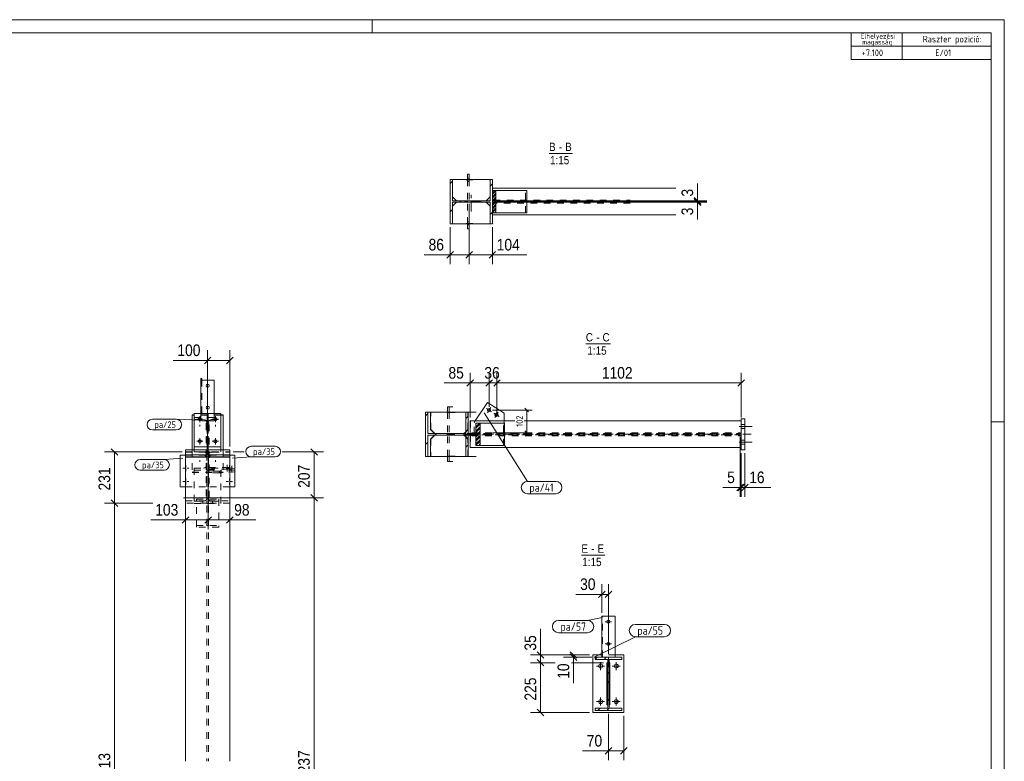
# Model space of a CAD drawing. Header units: millimetres. Extents: x 1 to 593, y 1 to 419.
# Tile 3 of 3: x 297 to 593, y 196 to 419. Entities that reach past the tile are written whole.
import ezdxf

# ---------------------------------------------------------------- set-up
doc = ezdxf.new("R2010")
doc.units = ezdxf.units.MM
for name, pattern in [('XKITLINE00', [0]), ('XKITLINE02', [4, 2, -2]), ('XKITLINE03', [6, 3, -1, 1, -1])]:
    doc.linetypes.add(name, pattern=pattern)
for name, color, linetype, lineweight in [('Bemassung', 1, 'Continuous', 0), ('Schrauben', 7, 'Continuous', 0), ('Teil', 7, 'Continuous', 0), ('Text', 5, 'Continuous', 0), ('Ueberschrift', 7, 'Continuous', 0), ('Zeichnungsrahmen', 3, 'Continuous', 0)]:
    doc.layers.add(name, color=color, linetype=linetype, lineweight=lineweight)
doc.styles.add('ARIAL', font='ARIAL.TTF')
doc.styles.add('ISOCPEUR', font='ISOCPEUR.TTF')

msp = doc.modelspace()

# ---------------------------------------------------------------- linework, layer by layer
at = {"layer": 'Bemassung', "linetype": 'XKITLINE00', "lineweight": 0}
for p, q in [((500.75, 364.49), (500.75, 369.71)), ((500.75, 364.49), (500.75, 369.71)), ((440.42, 364.49), (503.55, 364.49)), ((440.42, 364.28), (503.55, 364.28)), ((440.42, 364.28), (503.55, 364.28)), ((499.76, 365.48), (501.74, 363.5)), ((499.76, 365.27), (501.74, 363.29)), ((499.76, 365.07), (501.74, 363.09)), ((499.94, 365.1), (501.74, 363.29)), ((500.75, 364.28), (500.75, 364.49)), ((500.75, 364.08), (500.75, 364.28)), ((432.15, 363.5), (432.15, 345.48)), ((432.15, 363.5), (432.15, 345.48)), ((440.42, 364.08), (503.55, 364.08)), ((500.75, 364.08), (500.75, 358.86)), ((500.75, 364.08), (500.75, 358.86)), ((426.42, 356.62), (426.42, 345.48)), ((439.09, 356.62), (439.09, 345.48)), ((426.42, 348.28), (418.6, 348.28)), ((426.42, 348.28), (418.6, 348.28)), ((427.41, 349.27), (425.43, 347.29)), ((426.42, 348.28), (432.15, 348.28)), ((433.14, 349.27), (431.16, 347.29)), ((433.14, 349.27), (431.16, 347.29)), ((432.15, 348.28), (439.09, 348.28)), ((440.08, 349.27), (438.1, 347.29)), ((439.09, 348.28), (449.5, 348.28)), ((439.09, 348.28), (449.5, 348.28)), ((354.49, 317.52), (352.51, 315.54)), ((353.5, 289.98), (353.5, 319.58)), ((361.16, 317.52), (359.18, 315.54)), ((360.17, 290.58), (360.17, 319.58)), ((353.5, 316.53), (343.09, 316.53)), ((353.5, 316.53), (343.09, 316.53)), ((353.5, 316.53), (360.17, 316.53)), ((432.41, 299.3), (432.41, 312.78)), ((438.1, 302.58), (438.1, 312.78)), ((440.48, 300.38), (440.48, 312.78)), ((513.92, 299.3), (513.92, 312.78)), ((432.41, 309.73), (424.59, 309.73)), ((432.41, 309.73), (424.59, 309.73)), ((433.4, 310.72), (431.42, 308.74)), ((432.41, 309.73), (438.1, 309.73)), ((439.09, 310.72), (437.11, 308.74)), ((438.7, 310.33), (437.11, 308.74)), ((438.1, 302.58), (438.1, 310.33)), ((438.1, 309.73), (440.48, 309.73)), ((441.47, 310.72), (439.49, 308.74)), ((441.08, 310.33), (439.49, 308.74)), ((440.48, 300.38), (440.48, 310.33)), ((440.48, 309.73), (513.92, 309.73)), ((514.91, 310.72), (512.93, 308.74)), ((448.87, 302.15), (450, 301.02)), ((439.1, 301.58), (451.03, 301.58)), ((449.43, 294.77), (449.43, 301.58)), ((439.1, 294.77), (451.03, 294.77)), ((448.87, 295.33), (450, 294.2)), ((513.58, 293.5), (513.58, 275.5)), ((345.84, 288.98), (322.45, 288.98)), ((324.51, 289.97), (326.49, 287.99)), ((325.5, 273.59), (325.5, 288.98)), ((353.67, 287.16), (353.67, 265.73)), ((353.67, 287.16), (353.67, 265.73)), ((361.17, 288.98), (364.49, 288.98)), ((375.91, 288.98), (388.3, 288.98)), ((384.51, 289.97), (386.49, 287.99)), ((385.5, 275.18), (385.5, 288.98)), ((513.92, 288.63), (513.92, 275.5)), ((513.92, 288.63), (513.92, 275.5)), ((514.98, 288.63), (514.98, 275.5)), ((346.84, 286.48), (346.84, 265.73)), ((360.17, 286.48), (360.17, 265.73)), ((513.58, 278.3), (508.36, 278.3)), ((513.58, 278.3), (508.36, 278.3)), ((514.57, 279.29), (512.59, 277.31)), ((514.91, 279.29), (512.93, 277.31)), ((514.91, 279.29), (512.93, 277.31)), ((513.58, 278.3), (513.92, 278.3)), ((513.92, 278.3), (514.98, 278.3)), ((515.97, 279.29), (513.99, 277.31)), ((514.98, 278.3), (522.8, 278.3)), ((514.98, 278.3), (522.8, 278.3)), ((384.51, 276.17), (386.49, 274.19)), ((384.51, 276.17), (386.49, 274.19)), ((337.04, 273.59), (322.45, 273.59)), ((337.04, 273.59), (322.45, 273.59)), ((324.51, 274.58), (326.49, 272.6)), ((324.51, 274.58), (326.49, 272.6)), ((325.5, 115.21), (325.5, 273.59)), ((346.29, 275.18), (388.3, 275.18)), ((346.29, 275.18), (388.3, 275.18)), ((385.5, 115.21), (385.5, 275.18)), ((347.83, 269.52), (345.85, 267.54)), ((354.66, 269.52), (352.68, 267.54)), ((354.66, 269.52), (352.68, 267.54)), ((361.16, 269.52), (359.18, 267.54)), ((346.84, 268.53), (336.42, 268.53)), ((346.84, 268.53), (336.42, 268.53)), ((346.84, 268.53), (353.67, 268.53)), ((353.67, 268.53), (360.17, 268.53)), ((360.17, 268.53), (367.99, 268.53)), ((360.17, 268.53), (367.99, 268.53)), ((471.98, 240.6), (471.98, 249.21)), ((473.98, 228.26), (473.98, 249.21)), ((471.98, 246.16), (464.17, 246.16)), ((471.98, 246.16), (464.17, 246.16)), ((472.97, 247.15), (470.99, 245.17)), ((471.98, 246.16), (473.98, 246.16)), ((474.97, 247.15), (472.99, 245.17)), ((453.57, 227.93), (453.57, 235.75)), ((453.57, 227.93), (453.57, 235.75)), ((468.32, 227.93), (450.52, 227.93)), ((452.58, 228.92), (454.56, 226.94)), ((453.57, 225.6), (453.57, 227.93)), ((468.32, 227.93), (460.44, 227.93)), ((462.5, 228.92), (464.48, 226.94)), ((462.5, 228.25), (464.48, 226.27)), ((463.49, 227.26), (463.49, 227.93)), ((457.99, 225.6), (450.52, 225.6)), ((457.99, 225.6), (450.52, 225.6)), ((452.58, 226.59), (454.56, 224.61)), ((452.58, 226.59), (454.56, 224.61)), ((453.57, 210.6), (453.57, 225.6)), ((468.98, 227.26), (460.44, 227.26)), ((472.51, 225.6), (462.89, 225.6)), ((472.51, 225.6), (462.89, 225.6)), ((463.49, 227.26), (463.49, 219.45)), ((463.49, 227.26), (463.49, 219.45)), ((468.32, 210.6), (450.52, 210.6)), ((452.58, 211.59), (454.56, 209.61)), ((473.98, 210.26), (473.98, 196.27)), ((478.65, 209.6), (478.65, 196.27)), ((473.98, 199.07), (466.17, 199.07)), ((473.98, 199.07), (466.17, 199.07)), ((474.97, 200.06), (472.99, 198.08)), ((473.98, 199.07), (478.65, 199.07)), ((479.64, 200.06), (477.66, 198.08))]:
    msp.add_line(p, q, dxfattribs=at)
at = {"layer": 'Bemassung'}
for p in [(500.75, 364.49), (500.75, 364.28), (500.75, 364.28), (500.75, 364.08), (426.42, 348.28), (432.15, 348.28), (432.15, 348.28), (439.09, 348.28), (353.5, 316.53), (360.17, 316.53), (432.41, 309.73), (438.1, 309.73), (438.1, 309.73), (440.48, 309.73), (440.48, 309.73), (513.92, 309.73), (449.43, 301.58), (449.43, 294.77), (325.5, 288.98), (385.5, 288.98), (513.58, 278.3), (513.92, 278.3), (513.92, 278.3), (514.98, 278.3), (325.5, 273.59), (325.5, 273.59), (385.5, 275.18), (385.5, 275.18), (346.84, 268.53), (353.67, 268.53), (353.67, 268.53), (360.17, 268.53), (471.98, 246.16), (473.98, 246.16), (453.57, 227.93), (463.49, 227.93), (453.57, 225.6), (453.57, 225.6), (463.49, 227.26), (453.57, 210.6), (473.98, 199.07), (478.65, 199.07)]:
    msp.add_point(p, dxfattribs=at)
at = {"layer": 'Schrauben', "linetype": 'XKITLINE02', "lineweight": 0}
for p, q in [((433.22, 370.83), (429.36, 370.83)), ((432.16, 371.3), (431.62, 371.3)), ((432.16, 370.37), (431.62, 370.37)), ((432.16, 358.2), (431.62, 358.2)), ((433.22, 357.73), (429.36, 357.73)), ((432.16, 357.27), (431.62, 357.27)), ((427.39, 300.85), (423.55, 300.85)), ((427.88, 300.85), (424.04, 300.85)), ((351.17, 296.62), (351.17, 297.1)), ((355.84, 296.62), (355.84, 297.1)), ((427.39, 287.75), (423.55, 287.75)), ((427.88, 287.75), (424.04, 287.75)), ((351.17, 286.03), (351.17, 286.52)), ((355.84, 286.03), (355.84, 286.52)), ((359.35, 285.08), (359.35, 281.25)), ((360.79, 284.81), (360.79, 280.97))]:
    msp.add_line(p, q, dxfattribs=at)
at = {"layer": 'Schrauben', "linetype": 'XKITLINE00', "lineweight": 0}
for p, q in [((353.5, 309.02), (353.5, 308.77)), ((353.5, 302.4), (353.5, 302.16)), ((438.88, 301.08), (437.32, 302.09)), ((438.61, 302.37), (437.59, 300.8)), ((351.17, 297.92), (351.17, 299.79)), ((355.84, 297.92), (355.84, 299.79)), ((441.13, 299.63), (439.56, 300.64)), ((440.85, 300.92), (439.84, 299.35)), ((350.24, 298.86), (352.1, 298.86)), ((354.9, 298.86), (356.77, 298.86)), ((513.25, 296.63), (517.25, 296.63)), ((513.25, 296.63), (517.25, 296.63)), ((513.92, 297.23), (514.98, 297.23)), ((513.92, 297.23), (514.98, 297.23)), ((513.92, 296.03), (514.98, 296.03)), ((513.92, 296.03), (514.98, 296.03)), ((351.17, 291.26), (351.17, 293.12)), ((355.84, 291.26), (355.84, 293.12)), ((350.24, 292.19), (352.1, 292.19)), ((354.9, 292.19), (356.77, 292.19)), ((513.25, 291.96), (517.25, 291.96)), ((513.25, 291.96), (517.25, 291.96)), ((513.92, 292.56), (514.98, 292.56)), ((513.92, 292.56), (514.98, 292.56)), ((513.92, 291.36), (514.98, 291.36)), ((513.92, 291.36), (514.98, 291.36)), ((346.95, 285.05), (346.95, 284.43)), ((360.05, 285.05), (360.05, 284.43)), ((346.02, 284.11), (346.64, 284.11)), ((346.95, 283.18), (346.95, 283.8)), ((347.89, 284.11), (347.26, 284.11)), ((359.12, 284.11), (359.74, 284.11)), ((360.05, 283.18), (360.05, 283.8)), ((360.99, 284.11), (360.36, 284.11)), ((346.02, 280.11), (346.64, 280.11)), ((346.95, 281.05), (346.95, 280.43)), ((346.95, 279.18), (346.95, 279.8)), ((347.89, 280.11), (347.26, 280.11)), ((359.12, 280.11), (359.74, 280.11)), ((360.05, 281.05), (360.05, 280.43)), ((360.05, 279.18), (360.05, 279.8)), ((360.99, 280.11), (360.36, 280.11)), ((474.92, 237.93), (473.05, 237.93)), ((473.98, 238.86), (473.98, 237)), ((474.92, 231.26), (473.05, 231.26)), ((473.98, 232.2), (473.98, 230.33)), ((471.65, 223.4), (471.65, 225.8)), ((476.32, 223.4), (476.32, 225.8)), ((472.85, 224.6), (470.45, 224.6)), ((477.52, 224.6), (475.12, 224.6)), ((472.85, 213.93), (470.45, 213.93)), ((471.65, 212.73), (471.65, 215.13)), ((477.52, 213.93), (475.12, 213.93)), ((476.32, 212.73), (476.32, 215.13))]:
    msp.add_line(p, q, dxfattribs=at)
for centre, radius in [((353.5, 308.92), 0.467), ((353.5, 302.3), 0.467), ((438.1, 301.58), 0.467), ((351.17, 298.86), 0.467), ((355.84, 298.86), 0.467), ((440.34, 300.14), 0.467), ((351.17, 292.19), 0.467), ((355.84, 292.19), 0.467), ((473.98, 237.93), 0.467), ((473.98, 231.26), 0.467), ((471.65, 224.6), 0.6), ((476.32, 224.6), 0.6), ((471.65, 213.93), 0.6), ((476.32, 213.93), 0.6)]:
    msp.add_circle(centre, radius, dxfattribs=at)
at = {"layer": 'Teil', "linetype": 'XKITLINE00', "lineweight": 0}
for p, q in [((426.42, 357.62), (426.42, 370.95)), ((426.42, 370.95), (427.09, 370.95)), ((427.09, 370.41), (426.42, 369.75)), ((427.09, 370.95), (427.09, 364.5)), ((438.42, 370.95), (427.09, 370.95)), ((431.62, 372.5), (431.62, 370.95)), ((431.62, 372.5), (432.16, 372.5)), ((432.16, 372.5), (432.16, 370.95)), ((438.42, 364.5), (438.42, 370.95)), ((438.42, 370.95), (439.09, 370.95)), ((439.09, 370.95), (439.09, 367.62)), ((439.09, 369.62), (438.42, 368.95)), ((439.09, 368.28), (494.23, 368.28)), ((439.12, 367.62), (439.09, 367.58)), ((439.86, 367.62), (439.09, 366.85)), ((439.09, 367.62), (449.43, 367.62)), ((439.09, 367.62), (439.09, 360.95)), ((440.18, 367.57), (439.09, 366.48)), ((440.18, 360.95), (440.18, 367.62)), ((449.43, 367.62), (449.43, 360.95)), ((427.09, 365.7), (428.29, 364.5)), ((427.09, 364.5), (438.42, 364.5)), ((429.71, 364.5), (429.27, 364.07)), ((433.97, 364.5), (433.54, 364.07)), ((437.22, 364.5), (438.42, 365.7)), ((440.18, 366.83), (439.09, 365.74)), ((440.18, 366.47), (439.09, 365.37)), ((440.18, 365.73), (439.09, 364.64)), ((440.18, 365.36), (439.09, 364.27)), ((440.18, 364.63), (439.09, 363.54)), ((439.09, 364.08), (439.09, 364.48)), ((440.18, 364.26), (439.09, 363.17)), ((427.09, 361.88), (426.42, 361.22)), ((438.42, 364.07), (427.09, 364.07)), ((427.09, 364.07), (427.09, 357.62)), ((427.09, 362.87), (428.29, 364.07)), ((438.42, 362.87), (437.22, 364.07)), ((438.42, 357.62), (438.42, 364.07)), ((440.18, 363.52), (439.09, 362.43)), ((440.18, 363.16), (439.09, 362.06)), ((439.63, 361.5), (439.09, 360.96)), ((439.26, 361.5), (439.09, 361.33)), ((440.18, 362.42), (439.26, 361.5)), ((440.18, 362.05), (439.63, 361.5)), ((440.18, 361.32), (439.81, 360.95)), ((439.09, 361.09), (438.42, 360.42)), ((449.43, 360.95), (439.09, 360.95)), ((439.09, 357.62), (439.09, 360.95)), ((494.23, 360.28), (439.09, 360.28)), ((427.09, 357.62), (426.42, 357.62)), ((427.09, 357.62), (438.42, 357.62)), ((431.62, 356.07), (431.62, 357.62)), ((431.62, 356.07), (432.16, 356.07)), ((432.16, 356.07), (432.16, 357.62)), ((439.09, 357.62), (438.42, 357.62)), ((351.5, 311.06), (351.5, 310.58)), ((351.5, 311.06), (351.77, 311.06)), ((351.77, 311.06), (351.77, 310.66)), ((351.5, 310.58), (351.5, 300.52)), ((351.5, 310.58), (355.5, 310.58)), ((351.8, 310.64), (351.77, 310.66)), ((351.89, 310.62), (351.8, 310.64)), ((352.02, 310.61), (351.89, 310.62)), ((352.17, 310.61), (352.02, 310.61)), ((352.17, 310.61), (355.5, 310.61)), ((355.5, 310.61), (355.5, 300.52)), ((425.6, 302.51), (425.6, 300.96)), ((427.23, 302.51), (425.6, 302.51)), ((426.13, 302.51), (426.13, 300.96)), ((433.96, 298.3), (437.6, 303.89)), ((437.6, 303.89), (442.65, 300.64)), ((348.84, 289.58), (348.84, 300.14)), ((348.84, 300.14), (349.5, 300.14)), ((348.84, 300.01), (349.5, 300.01)), ((349.5, 300.52), (357.5, 300.52)), ((349.5, 290.52), (349.5, 300.52)), ((357.5, 300.52), (357.5, 290.52)), ((358.17, 300.14), (357.5, 300.14)), ((358.17, 300.01), (357.5, 300.01)), ((358.17, 300.14), (358.17, 289.58)), ((419.03, 287.63), (419.03, 300.96)), ((419.03, 300.96), (420.51, 300.96)), ((419.7, 300.52), (419.03, 299.85)), ((419.7, 300.96), (419.7, 294.51)), ((431.12, 300.96), (420.51, 300.96)), ((420.51, 300.96), (420.51, 295.71)), ((431.12, 294.51), (431.12, 300.96)), ((431.12, 300.96), (434.21, 300.96)), ((431.79, 299.72), (431.12, 299.05)), ((431.79, 287.63), (431.79, 300.96)), ((442.65, 300.64), (442.65, 298.3)), ((514.98, 298.96), (513.92, 298.96)), ((513.92, 298.96), (513.92, 289.63)), ((514.98, 289.63), (514.98, 298.96)), ((432.41, 298.3), (432.41, 294.5)), ((445.88, 298.3), (432.41, 298.3)), ((434.37, 297.63), (434.17, 297.43)), ((435.23, 297.63), (434.17, 296.57)), ((434.17, 297.63), (442.76, 297.63)), ((434.17, 297.63), (434.17, 290.96)), ((435.44, 297.41), (434.17, 296.14)), ((435.44, 296.55), (434.17, 295.28)), ((435.44, 296.12), (434.17, 294.85)), ((435.44, 290.96), (435.44, 297.63)), ((442.76, 297.63), (442.76, 290.96)), ((513.92, 298.3), (448.68, 298.3)), ((431.12, 294.51), (419.7, 294.51)), ((431.12, 294.08), (419.7, 294.08)), ((419.7, 294.08), (419.7, 287.63)), ((420.51, 295.71), (421.7, 294.51)), ((421.7, 294.08), (420.51, 292.88)), ((422.28, 294.51), (421.85, 294.08)), ((426.58, 294.51), (426.15, 294.08)), ((431.12, 295.07), (430.56, 294.51)), ((431.12, 293.52), (430.56, 294.08)), ((431.12, 294.99), (430.64, 294.51)), ((431.12, 293.6), (430.64, 294.08)), ((431.12, 287.63), (431.12, 294.08)), ((431.79, 294.5), (434.17, 294.5)), ((431.79, 294.5), (431.79, 294.1)), ((432.15, 294.1), (431.79, 294.45)), ((431.88, 294.1), (431.79, 294.18)), ((434.17, 294.1), (431.79, 294.1)), ((432.28, 294.1), (431.88, 294.5)), ((432.55, 294.1), (432.15, 294.5)), ((432.68, 294.1), (432.28, 294.5)), ((432.41, 290.3), (432.41, 294.1)), ((432.95, 294.1), (432.55, 294.5)), ((433.09, 294.1), (432.69, 294.5)), ((433.36, 294.1), (432.96, 294.5)), ((433.49, 294.1), (433.09, 294.5)), ((433.76, 294.1), (433.36, 294.5)), ((433.9, 294.1), (433.5, 294.5)), ((434.17, 294.1), (433.77, 294.5)), ((434.17, 294.23), (433.9, 294.5)), ((435.44, 295.26), (434.17, 293.99)), ((435.44, 294.83), (434.17, 293.56)), ((434.17, 294.5), (434.17, 294.1)), ((435.44, 293.97), (434.17, 292.7)), ((435.44, 293.54), (434.17, 292.27)), ((357.5, 290.52), (349.5, 290.52)), ((349.5, 290.52), (349.5, 289.65)), ((353.34, 290.52), (353.34, 288.16)), ((353.67, 290.52), (353.67, 288.16)), ((357.5, 290.52), (357.5, 289.65)), ((419.7, 291.93), (419.03, 291.26)), ((420.51, 292.88), (420.51, 287.63)), ((431.79, 291.12), (431.12, 290.45)), ((513.92, 290.3), (432.41, 290.3)), ((434.8, 291.61), (434.17, 290.98)), ((434.37, 291.61), (434.17, 291.41)), ((442.76, 290.96), (434.17, 290.96)), ((435.44, 292.68), (434.37, 291.61)), ((435.44, 292.25), (434.8, 291.61)), ((435.44, 291.39), (435.01, 290.96)), ((435.01, 290.96), (435.01, 290.96)), ((346.84, 288.05), (345.29, 288.05)), ((345.29, 288.05), (345.29, 278.45)), ((346.84, 289.58), (346.84, 287.48)), ((346.84, 289.58), (353.34, 289.58)), ((346.84, 288.14), (360.17, 288.14)), ((346.84, 287.48), (346.84, 287.42)), ((346.84, 287.48), (360.17, 287.48)), ((346.84, 287.42), (360.17, 287.42)), ((346.84, 287.42), (346.84, 195.94)), ((349.5, 289.65), (353.34, 289.65)), ((349.5, 289.65), (349.5, 289.58)), ((353.34, 288.16), (353.67, 288.16)), ((357.5, 289.65), (353.67, 289.65)), ((360.17, 289.58), (353.67, 289.58)), ((357.5, 289.65), (357.5, 289.58)), ((360.17, 289.58), (360.17, 287.48)), ((361.72, 288.05), (360.17, 288.05)), ((360.17, 287.48), (360.17, 195.94)), ((361.72, 278.45), (361.72, 288.05)), ((419.03, 287.63), (420.51, 287.63)), ((419.7, 287.63), (419.7, 287.63)), ((419.7, 287.63), (419.7, 287.63)), ((420.51, 287.63), (431.12, 287.63)), ((425.6, 286.08), (425.6, 287.63)), ((426.13, 286.08), (426.13, 287.63)), ((434.21, 287.63), (431.12, 287.63)), ((513.92, 289.63), (514.98, 289.63)), ((427.23, 286.08), (425.6, 286.08)), ((361.72, 283.95), (361.76, 283.94)), ((361.76, 283.59), (361.72, 283.58)), ((361.76, 283.06), (361.72, 283.05)), ((345.29, 278.45), (346.84, 278.45)), ((360.17, 278.45), (361.72, 278.45)), ((471.98, 227.26), (471.98, 239.6)), ((475.98, 239.6), (471.98, 239.6)), ((475.98, 227.26), (475.98, 239.6)), ((469.32, 210.6), (469.32, 227.93)), ((469.32, 227.93), (471.98, 227.93)), ((478.65, 227.93), (475.98, 227.93)), ((478.65, 210.6), (478.65, 227.93)), ((469.98, 226.61), (470.64, 227.26)), ((469.98, 226.61), (469.98, 227.26)), ((477.98, 227.26), (469.98, 227.26)), ((469.98, 226.61), (469.98, 226.61)), ((473.78, 226.61), (469.98, 226.61)), ((472.68, 226.61), (473.33, 227.26)), ((472.68, 226.61), (472.68, 226.61)), ((473.51, 225.39), (473.72, 225.6)), ((473.51, 212.93), (473.51, 225.6)), ((473.78, 225.6), (473.51, 225.6)), ((473.51, 225.28), (473.78, 225.54)), ((473.51, 225.05), (473.78, 225.32)), ((473.51, 224.94), (473.78, 225.21)), ((473.51, 224.72), (473.78, 224.98)), ((473.78, 211.92), (473.78, 226.61)), ((473.78, 212.93), (473.78, 225.6)), ((474.19, 211.92), (474.19, 226.61)), ((477.98, 226.61), (474.19, 226.61)), ((474.19, 225.39), (474.4, 225.6)), ((474.19, 212.93), (474.19, 225.6)), ((474.46, 225.6), (474.19, 225.6)), ((474.19, 225.28), (474.46, 225.54)), ((474.19, 225.05), (474.46, 225.32)), ((474.19, 224.94), (474.46, 225.21)), ((474.19, 224.72), (474.46, 224.98)), ((474.46, 212.93), (474.46, 225.6)), ((477.98, 226.61), (477.98, 227.26)), ((473.51, 224.6), (473.78, 224.87)), ((473.51, 224.38), (473.78, 224.65)), ((473.51, 224.27), (473.78, 224.53)), ((473.51, 224.04), (473.78, 224.31)), ((473.51, 223.93), (473.78, 224.2)), ((473.51, 223.7), (473.78, 223.97)), ((473.51, 223.59), (473.78, 223.86)), ((473.51, 223.37), (473.78, 223.63)), ((473.51, 223.26), (473.78, 223.52)), ((473.51, 223.03), (473.78, 223.3)), ((473.51, 222.92), (473.78, 223.19)), ((473.51, 222.69), (473.78, 222.96)), ((473.51, 222.58), (473.78, 222.85)), ((473.51, 222.36), (473.78, 222.62)), ((473.51, 222.25), (473.78, 222.51)), ((473.51, 222.02), (473.78, 222.29)), ((473.51, 221.91), (473.78, 222.18)), ((473.78, 222.32), (474.03, 222.57)), ((474.03, 222.57), (474.19, 222.73)), ((474.19, 224.6), (474.46, 224.87)), ((474.19, 224.38), (474.46, 224.65)), ((474.19, 224.27), (474.46, 224.53)), ((474.19, 224.04), (474.46, 224.31)), ((474.19, 223.93), (474.46, 224.2)), ((474.19, 223.7), (474.46, 223.97)), ((474.19, 223.59), (474.46, 223.86)), ((474.19, 223.37), (474.46, 223.63)), ((474.19, 223.26), (474.46, 223.52)), ((474.19, 223.03), (474.46, 223.3)), ((474.19, 222.92), (474.46, 223.19)), ((474.19, 222.69), (474.46, 222.96)), ((474.19, 222.58), (474.46, 222.85)), ((474.19, 222.36), (474.46, 222.62)), ((474.19, 222.25), (474.46, 222.51)), ((474.19, 222.02), (474.46, 222.29)), ((474.19, 221.91), (474.46, 222.18)), ((473.51, 221.68), (473.78, 221.95)), ((473.51, 221.57), (473.78, 221.84)), ((473.51, 221.35), (473.78, 221.61)), ((473.51, 221.24), (473.78, 221.5)), ((473.51, 221.01), (473.78, 221.28)), ((473.51, 220.9), (473.78, 221.17)), ((473.51, 220.67), (473.78, 220.94)), ((473.51, 220.56), (473.78, 220.83)), ((473.51, 220.34), (473.78, 220.6)), ((473.51, 220.23), (473.78, 220.49)), ((473.51, 220), (473.78, 220.27)), ((473.51, 219.89), (473.78, 220.15)), ((473.51, 219.66), (473.78, 219.93)), ((473.51, 219.55), (473.78, 219.82)), ((473.51, 219.33), (473.78, 219.59)), ((473.51, 219.21), (473.78, 219.48)), ((473.51, 218.99), (473.78, 219.26)), ((473.51, 218.88), (473.78, 219.14)), ((473.78, 219.63), (474.19, 220.04)), ((474.19, 221.68), (474.46, 221.95)), ((474.19, 221.57), (474.46, 221.84)), ((474.19, 221.35), (474.46, 221.61)), ((474.19, 221.24), (474.46, 221.5)), ((474.19, 221.01), (474.46, 221.28)), ((474.19, 220.9), (474.46, 221.17)), ((474.19, 220.67), (474.46, 220.94)), ((474.19, 220.56), (474.46, 220.83)), ((474.19, 220.34), (474.46, 220.6)), ((474.19, 220.23), (474.46, 220.49)), ((474.19, 220), (474.46, 220.27)), ((474.19, 219.89), (474.46, 220.15)), ((474.19, 219.66), (474.46, 219.93)), ((474.19, 219.55), (474.46, 219.82)), ((474.19, 219.33), (474.46, 219.59)), ((474.19, 219.21), (474.46, 219.48)), ((474.19, 218.99), (474.46, 219.26)), ((474.19, 218.88), (474.46, 219.14)), ((473.51, 218.65), (473.78, 218.92)), ((473.51, 218.54), (473.78, 218.81)), ((473.51, 218.32), (473.78, 218.58)), ((473.51, 218.2), (473.78, 218.47)), ((473.51, 217.98), (473.78, 218.25)), ((473.51, 217.87), (473.78, 218.13)), ((473.51, 217.64), (473.78, 217.91)), ((473.51, 217.53), (473.78, 217.8)), ((473.51, 217.31), (473.78, 217.57)), ((473.51, 217.19), (473.78, 217.46)), ((473.51, 216.97), (473.78, 217.24)), ((473.51, 216.86), (473.78, 217.12)), ((473.51, 216.63), (473.78, 216.9)), ((473.51, 216.52), (473.78, 216.79)), ((473.51, 216.3), (473.78, 216.56)), ((473.51, 216.18), (473.78, 216.45)), ((473.51, 215.96), (473.78, 216.23)), ((473.51, 215.85), (473.78, 216.11)), ((474.19, 218.65), (474.46, 218.92)), ((474.19, 218.54), (474.46, 218.81)), ((474.19, 218.32), (474.46, 218.58)), ((474.19, 218.2), (474.46, 218.47)), ((474.19, 217.98), (474.46, 218.25)), ((474.19, 217.87), (474.46, 218.13)), ((474.19, 217.64), (474.46, 217.91)), ((474.19, 217.53), (474.46, 217.8)), ((474.19, 217.31), (474.46, 217.57)), ((474.19, 217.19), (474.46, 217.46)), ((474.19, 216.97), (474.46, 217.24)), ((474.19, 216.86), (474.46, 217.12)), ((474.19, 216.63), (474.46, 216.9)), ((474.19, 216.52), (474.46, 216.79)), ((474.19, 216.3), (474.46, 216.56)), ((474.19, 216.18), (474.46, 216.45)), ((474.19, 215.96), (474.46, 216.23)), ((474.19, 215.85), (474.46, 216.11)), ((473.51, 215.62), (473.78, 215.89)), ((473.51, 215.51), (473.78, 215.78)), ((473.51, 215.29), (473.78, 215.55)), ((473.51, 215.17), (473.78, 215.44)), ((473.51, 214.95), (473.78, 215.22)), ((473.51, 214.84), (473.78, 215.1)), ((473.51, 214.61), (473.78, 214.88)), ((473.51, 214.5), (473.78, 214.77)), ((473.51, 214.28), (473.78, 214.54)), ((473.51, 214.16), (473.78, 214.43)), ((473.51, 213.94), (473.78, 214.21)), ((473.51, 213.83), (473.78, 214.09)), ((473.51, 213.6), (473.78, 213.87)), ((473.51, 213.49), (473.78, 213.76)), ((473.51, 213.27), (473.78, 213.53)), ((473.51, 213.15), (473.78, 213.42)), ((473.51, 212.93), (473.78, 213.2)), ((473.78, 214.24), (474.19, 214.65)), ((474.19, 215.62), (474.46, 215.89)), ((474.19, 215.51), (474.46, 215.78)), ((474.19, 215.29), (474.46, 215.55)), ((474.19, 215.17), (474.46, 215.44)), ((474.19, 214.95), (474.46, 215.22)), ((474.19, 214.84), (474.46, 215.1)), ((474.19, 214.61), (474.46, 214.88)), ((474.19, 214.5), (474.46, 214.77)), ((474.19, 214.28), (474.46, 214.54)), ((474.19, 214.16), (474.46, 214.43)), ((474.19, 213.94), (474.46, 214.21)), ((474.19, 213.83), (474.46, 214.09)), ((474.19, 213.6), (474.46, 213.87)), ((474.19, 213.49), (474.46, 213.76)), ((474.19, 213.27), (474.46, 213.53)), ((474.19, 213.15), (474.46, 213.42)), ((474.19, 212.93), (474.46, 213.2)), ((469.32, 210.6), (478.65, 210.6)), ((469.98, 211.92), (473.78, 211.92)), ((469.98, 211.26), (469.98, 211.92)), ((477.98, 211.26), (469.98, 211.26)), ((470.8, 211.26), (471.46, 211.92)), ((473.5, 211.26), (474.19, 211.96)), ((473.51, 212.93), (473.51, 212.93)), ((473.51, 212.93), (473.78, 212.93)), ((473.62, 212.93), (473.78, 213.08)), ((473.62, 212.93), (473.62, 212.93)), ((474.19, 212.93), (474.46, 212.93)), ((477.98, 211.92), (474.19, 211.92)), ((474.3, 212.93), (474.46, 213.08)), ((474.3, 212.93), (474.3, 212.93)), ((477.98, 211.26), (477.98, 211.92))]:
    msp.add_line(p, q, dxfattribs=at)
at = {"layer": 'Teil', "linetype": 'XKITLINE02', "lineweight": 0}
for p, q in [((427.09, 370.95), (427.09, 365.7)), ((431.62, 370.95), (431.62, 364.5)), ((432.16, 370.95), (432.16, 364.5)), ((438.42, 365.7), (438.42, 370.95)), ((439.09, 360.28), (439.09, 368.28)), ((439.09, 367.62), (439.09, 360.95)), ((449.01, 360.95), (449.01, 367.62)), ((428.29, 364.5), (437.22, 364.5)), ((432.16, 364.5), (431.62, 364.5)), ((488.87, 364.49), (439.09, 364.49)), ((449.01, 364.48), (439.09, 364.48)), ((439.09, 364.48), (439.09, 364.08)), ((439.09, 364.08), (449.01, 364.08)), ((439.42, 364.49), (439.42, 364.76)), ((439.42, 364.76), (480.56, 364.76)), ((480.56, 364.49), (439.42, 364.49)), ((449.01, 364.08), (449.01, 364.48)), ((427.09, 357.62), (427.09, 362.87)), ((428.29, 364.07), (437.22, 364.07)), ((431.62, 357.62), (431.62, 364.07)), ((431.62, 364.07), (432.16, 364.07)), ((432.16, 357.62), (432.16, 364.07)), ((438.42, 357.62), (438.42, 362.87)), ((488.87, 364.08), (439.09, 364.08)), ((439.42, 363.81), (439.42, 364.08)), ((439.42, 364.08), (480.56, 364.08)), ((480.56, 363.81), (439.42, 363.81)), ((351.77, 310.66), (351.77, 298.42)), ((357.5, 300.14), (349.5, 300.14)), ((357.5, 300.01), (349.5, 300.01)), ((349.5, 299.34), (349.5, 290.52)), ((349.5, 299.34), (357.5, 299.34)), ((351.5, 300.52), (351.5, 298.33)), ((353.67, 300.52), (353.34, 300.52)), ((353.34, 300.52), (353.34, 290.52)), ((353.67, 300.52), (353.67, 290.52)), ((355.5, 300.52), (355.5, 298.33)), ((357.5, 299.34), (357.5, 290.52)), ((422.12, 300.96), (419.7, 300.96)), ((420.59, 295.71), (420.59, 300.96)), ((425.6, 300.96), (425.6, 294.51)), ((426.13, 300.96), (426.13, 294.51)), ((431.84, 300.96), (431.12, 300.96)), ((431.75, 295.71), (431.75, 300.96)), ((431.84, 295.71), (431.84, 300.96)), ((349.5, 298.7), (352.3, 298.7)), ((351.5, 298.82), (351.77, 298.82)), ((355.5, 298.33), (351.5, 298.33)), ((351.77, 298.42), (351.8, 298.4)), ((351.8, 298.4), (351.89, 298.38)), ((351.89, 298.38), (352.02, 298.37)), ((352.02, 298.37), (352.17, 298.37)), ((352.17, 298.37), (355.5, 298.37)), ((352.68, 298.62), (352.3, 298.7)), ((353, 298.4), (352.68, 298.62)), ((353.22, 298.08), (353, 298.4)), ((353.03, 297.65), (353.03, 275.25)), ((353.3, 297.65), (353.03, 297.65)), ((353.3, 297.7), (353.22, 298.08)), ((353.3, 297.7), (353.3, 275.2)), ((353.3, 275.25), (353.3, 297.65)), ((353.79, 298.08), (353.71, 297.7)), ((353.71, 297.7), (353.71, 275.2)), ((353.71, 297.65), (353.71, 275.25)), ((353.98, 297.65), (353.71, 297.65)), ((354, 298.4), (353.79, 298.08)), ((353.98, 275.25), (353.98, 297.65)), ((354.33, 298.62), (354, 298.4)), ((354.71, 298.7), (354.33, 298.62)), ((354.71, 298.7), (357.5, 298.7)), ((355.5, 298.37), (355.5, 298.33)), ((432.49, 298.3), (432.49, 294.5)), ((433.96, 298.3), (433.66, 297.84)), ((433.66, 294.5), (433.66, 297.84)), ((442.41, 290.96), (442.41, 297.63)), ((442.65, 298.3), (442.65, 294.5)), ((513.92, 290.3), (513.92, 298.3)), ((420.51, 295.71), (420.59, 295.71)), ((420.59, 295.71), (421.78, 294.51)), ((420.59, 292.88), (421.78, 294.08)), ((421.7, 294.51), (430.64, 294.51)), ((430.64, 294.08), (421.7, 294.08)), ((427.22, 294.51), (425.6, 294.51)), ((425.6, 287.63), (425.6, 294.08)), ((425.6, 294.08), (427.22, 294.08)), ((426.13, 287.63), (426.13, 294.08)), ((426.69, 294.51), (426.69, 294.57)), ((426.69, 294.03), (426.69, 294.08)), ((427.23, 294.63), (427.22, 294.51)), ((427.23, 293.96), (427.22, 294.08)), ((431.75, 295.71), (431.12, 295.07)), ((431.84, 295.71), (431.12, 294.99)), ((433.54, 294.51), (431.12, 294.51)), ((431.12, 294.08), (433.54, 294.08)), ((431.84, 292.88), (431.12, 293.6)), ((431.75, 292.88), (431.12, 293.52)), ((431.75, 295.71), (431.79, 295.71)), ((431.79, 295.71), (431.84, 295.71)), ((432.41, 294.1), (432.41, 294.5)), ((432.41, 294.5), (432.41, 294.1)), ((432.49, 294.5), (513.92, 294.5)), ((513.92, 294.09), (432.49, 294.09)), ((432.49, 294.09), (432.49, 290.3)), ((432.95, 294.5), (432.95, 294.77)), ((432.95, 294.77), (513.58, 294.77)), ((432.95, 294.5), (513.58, 294.5)), ((432.95, 293.82), (432.95, 294.09)), ((432.95, 294.09), (513.58, 294.09)), ((432.95, 293.82), (513.58, 293.82)), ((442.65, 294.5), (433.66, 294.5)), ((442.41, 294.5), (434.17, 294.5)), ((442.41, 294.1), (434.17, 294.1)), ((434.5, 294.5), (434.5, 294.77)), ((434.5, 293.82), (434.5, 294.09)), ((442.41, 294.1), (442.41, 294.5)), ((513.58, 294.5), (513.58, 294.77)), ((513.58, 293.82), (513.58, 294.09)), ((420.51, 292.88), (420.59, 292.88)), ((420.59, 292.88), (420.59, 287.63)), ((431.75, 287.63), (431.75, 292.88)), ((431.75, 292.88), (431.79, 292.88)), ((431.79, 292.88), (431.84, 292.88)), ((431.84, 292.88), (431.84, 287.63)), ((346.84, 288.98), (360.17, 288.98)), ((346.84, 288.98), (346.84, 287.42)), ((346.84, 288.92), (360.17, 288.92)), ((346.84, 288.9), (352.09, 288.9)), ((346.84, 288.05), (352.62, 288.05)), ((346.84, 287.48), (346.84, 287.51)), ((346.84, 287.51), (352.09, 287.51)), ((348.84, 289.58), (348.84, 282.8)), ((349.5, 289.65), (349.5, 288.99)), ((349.5, 288.99), (352.3, 288.99)), ((352.09, 288.9), (352.54, 288.89)), ((352.54, 287.52), (352.09, 287.51)), ((352.3, 288.99), (352.68, 288.92)), ((352.54, 288.89), (352.93, 288.85)), ((352.93, 287.55), (352.54, 287.52)), ((353.29, 287.38), (352.62, 288.05)), ((352.93, 288.85), (353.19, 288.81)), ((353.19, 287.6), (352.93, 287.55)), ((353.03, 288.01), (353.3, 288.01)), ((353.19, 288.81), (353.29, 288.75)), ((353.29, 287.65), (353.19, 287.6)), ((353.22, 288.37), (353.26, 288.14)), ((353.26, 288.14), (353.3, 287.98)), ((353.29, 288.75), (353.29, 195.94)), ((353.29, 278.45), (353.29, 287.38)), ((353.67, 289.65), (353.34, 289.65)), ((353.67, 289.58), (353.34, 289.58)), ((353.34, 288.65), (353.67, 288.65)), ((353.71, 287.98), (353.74, 288.14)), ((353.98, 288.01), (353.71, 288.01)), ((353.72, 288.75), (353.81, 288.81)), ((353.72, 288.75), (353.72, 195.94)), ((354.39, 288.05), (353.72, 287.38)), ((353.81, 287.6), (353.72, 287.65)), ((353.72, 287.38), (353.72, 278.45)), ((353.74, 288.14), (353.79, 288.37)), ((353.81, 288.81), (354.07, 288.85)), ((354.07, 287.55), (353.81, 287.6)), ((354.07, 288.85), (354.46, 288.89)), ((354.46, 287.52), (354.07, 287.55)), ((354.33, 288.92), (354.71, 288.99)), ((360.17, 288.05), (354.39, 288.05)), ((354.46, 288.89), (354.92, 288.9)), ((354.92, 287.51), (354.46, 287.52)), ((354.71, 288.99), (357.5, 288.99)), ((354.92, 288.9), (360.17, 288.9)), ((354.92, 287.51), (360.17, 287.51)), ((357.5, 289.65), (357.5, 288.99)), ((358.17, 289.58), (358.17, 282.8)), ((360.17, 288.98), (360.17, 287.48)), ((360.17, 287.51), (360.17, 287.48)), ((422.12, 287.63), (420.51, 287.63)), ((431.84, 287.63), (431.12, 287.63)), ((352.3, 284.11), (352.68, 284.19)), ((352.68, 284.19), (353, 284.4)), ((353, 284.4), (353.22, 284.72)), ((353.03, 285.08), (353.3, 285.08)), ((353.22, 284.72), (353.3, 285.1)), ((353.71, 285.1), (353.79, 284.72)), ((353.71, 285.08), (353.98, 285.08)), ((353.71, 282.68), (353.71, 284.31)), ((359.85, 284.31), (353.71, 284.31)), ((353.79, 284.72), (354, 284.4)), ((354, 284.4), (354.33, 284.19)), ((354.33, 284.19), (354.71, 284.11)), ((359.85, 284.31), (361.72, 283.95)), ((359.85, 283.78), (359.85, 284.31)), ((348.84, 282.93), (358.17, 282.93)), ((348.84, 282.8), (358.17, 282.8)), ((349.5, 284.11), (349.5, 273.53)), ((349.5, 284.11), (352.3, 284.11)), ((349.5, 283.46), (357.5, 283.46)), ((353.71, 283.78), (359.85, 283.78)), ((357.04, 283.21), (353.71, 283.21)), ((357.04, 282.68), (353.71, 282.68)), ((354.71, 284.11), (357.5, 284.11)), ((361.72, 283.58), (357.04, 283.21)), ((357.04, 282.68), (357.04, 283.21)), ((361.72, 283.05), (357.04, 282.68)), ((357.5, 273.53), (357.5, 284.11)), ((359.85, 283.78), (361.76, 283.41)), ((346.84, 278.45), (353.29, 278.45)), ((360.17, 278.45), (353.72, 278.45)), ((346.84, 273.59), (346.84, 274.26)), ((346.84, 274.26), (353.29, 274.26)), ((353.29, 273.59), (346.84, 273.59)), ((349.5, 274.19), (352.3, 274.19)), ((349.5, 273.53), (357.5, 273.53)), ((350.17, 266.34), (350.17, 274.75)), ((350.17, 274.75), (356.84, 274.75)), ((350.17, 274.23), (356.84, 274.23)), ((352.09, 274.26), (352.09, 273.59)), ((352.68, 274.26), (352.3, 274.19)), ((353.03, 275.25), (353.3, 275.25)), ((353.3, 275.2), (353.22, 274.81)), ((353.29, 274.26), (353.29, 273.59)), ((353.3, 266.86), (353.3, 274.75)), ((353.3, 274.75), (353.7, 274.75)), ((353.7, 273.53), (353.3, 273.53)), ((353.7, 266.86), (353.7, 274.75)), ((353.71, 275.25), (353.98, 275.25)), ((353.79, 274.81), (353.71, 275.2)), ((353.72, 273.59), (353.72, 274.26)), ((353.72, 274.26), (360.17, 274.26)), ((360.17, 273.59), (353.72, 273.59)), ((354.71, 274.19), (354.33, 274.26)), ((354.71, 274.19), (357.5, 274.19)), ((354.92, 274.26), (354.92, 273.59)), ((356.84, 274.75), (356.84, 266.34)), ((360.17, 274.26), (360.17, 273.59)), ((350.17, 266.86), (356.84, 266.86)), ((353.3, 266.86), (353.7, 266.86)), ((356.84, 266.34), (350.17, 266.34)), ((472.25, 227.26), (472.25, 239.6)), ((475.98, 227.93), (471.98, 227.93)), ((475.98, 227.26), (471.98, 227.26)), ((473.51, 225.6), (473.78, 225.6)), ((474.19, 225.6), (474.46, 225.6)), ((473.78, 212.93), (473.51, 212.93)), ((474.46, 212.93), (474.19, 212.93))]:
    msp.add_line(p, q, dxfattribs=at)
at = {"layer": 'Teil', "linetype": 'XKITLINE03', "lineweight": 0}
for p, q in [((432.75, 361.28), (432.75, 367.28)), ((435.75, 364.28), (429.75, 364.28)), ((425.41, 294.3), (427.83, 294.3)), ((430.39, 294.3), (516.92, 294.3)), ((473.98, 224.26), (473.98, 242.6)), ((473.98, 219.26), (473.98, 219.26))]:
    msp.add_line(p, q, dxfattribs=at)
at = {"layer": 'Teil', "linetype": 'XKITLINE02', "lineweight": 0}
for centre, start, end in [((352.29, 287.99), 22.2862, 67.2851), ((354.71, 287.99), 112.7149, 157.7138), ((352.29, 275.19), 292.7149, 337.7138), ((354.71, 275.19), 202.2862, 247.2851)]:
    msp.add_arc(centre, 1, start, end, dxfattribs=at)
at = {"layer": 'Text', "linetype": 'XKITLINE00', "lineweight": 0}
for p, q in [((436.63, 300.78), (449.63, 280.12)), ((336.88, 298.81), (344.09, 298.81)), ((351.12, 298.5), (344.09, 298.81)), ((344.09, 295.61), (336.88, 295.61)), ((366.59, 290.7), (373.81, 290.7)), ((360.93, 287.1), (366.59, 287.5)), ((373.81, 287.5), (366.59, 287.5)), ((333.2, 286.7), (340.41, 286.7)), ((346.08, 287.1), (340.41, 286.7)), ((340.41, 283.5), (333.2, 283.5)), ((449.63, 280.12), (458.14, 280.12)), ((449.63, 276.42), (458.14, 276.42)), ((458.99, 238.3), (467.71, 238.3)), ((472.13, 239.2), (467.71, 238.3)), ((482.09, 237.13), (490.8, 237.13)), ((458.99, 234.6), (467.71, 234.6)), ((469.67, 227.31), (482.09, 233.43)), ((482.09, 233.43), (490.8, 233.43))]:
    msp.add_line(p, q, dxfattribs=at)
for centre, radius, start, end in [((336.88, 297.21), 1.6, 90, 270), ((344.09, 297.21), 1.6, 270, 90), ((366.59, 289.1), 1.6, 90, 270), ((373.81, 289.1), 1.6, 270, 90), ((333.2, 285.1), 1.6, 90, 270), ((340.41, 285.1), 1.6, 270, 90), ((449.63, 278.27), 1.85, 90, 270), ((458.14, 278.27), 1.85, 270, 90), ((458.99, 236.45), 1.85, 90, 270), ((467.71, 236.45), 1.85, 270, 90), ((482.09, 235.28), 1.85, 90, 270), ((490.8, 235.28), 1.85, 270, 90)]:
    msp.add_arc(centre, radius, start, end, dxfattribs=at)
at = {"layer": 'Ueberschrift', "linetype": 'XKITLINE00', "lineweight": 0}
for p, q in [((547, 415), (547, 411)), ((562.3, 415), (562.3, 411)), ((547, 411), (589, 411)), ((547, 411), (547, 407)), ((562.31, 411), (562.31, 407)), ((547, 407), (589, 407)), ((456.15, 378.75), (463.21, 378.75)), ((467.2, 321.48), (474.63, 321.48)), ((465.86, 257.91), (472.92, 257.91))]:
    msp.add_line(p, q, dxfattribs=at)
at = {"layer": 'Zeichnungsrahmen', "linetype": 'XKITLINE00', "lineweight": 0}
for p, q in [((593, 419), (1, 419)), ((403, 415), (403, 419)), ((593, 1), (593, 419)), ((589, 415), (5, 415)), ((589, 5), (589, 415)), ((593, 298), (589, 298))]:
    msp.add_line(p, q, dxfattribs=at)

# ---------------------------------------------------------------- texts
at = {"layer": 'Bemassung', "width": 0.85}
for s, height, style, p in [('3', 3.5, 'ARIAL', (499.45, 365.8)), ('3', 3.5, 'ARIAL', (499.45, 360.17)), ('102', 2, 'ISOCPEUR', (448.28, 296.54)), ('207', 3.5, 'ARIAL', (384.2, 278.19)), ('231', 3.5, 'ARIAL', (324.2, 277.39)), ('35', 3.5, 'ARIAL', (452.27, 229.24)), ('10', 3.5, 'ARIAL', (462.19, 220.76)), ('225', 3.5, 'ARIAL', (452.27, 214.2)), ('3237', 3.5, 'ARIAL', (384.2, 190)), ('3213', 3.5, 'ARIAL', (324.2, 189.21))]:
    msp.add_text(s, height=height, rotation=90.0002, dxfattribs=dict(at, style=style)).set_placement(p)
at = {"layer": 'Bemassung', "style": 'ARIAL', "width": 0.85}
for s, p in [('86', (419.92, 349.58)), ('104', (440.4, 349.58)), ('100', (344.4, 317.83)), ('85', (425.9, 311.03)), ('36', (436.7, 311.03)), ('1102', (472.01, 311.03)), ('5', (509.68, 279.6)), ('16', (516.3, 279.6)), ('103', (337.74, 269.83)), ('98', (361.48, 269.83)), ('30', (465.48, 247.46)), ('70', (467.48, 200.37))]:
    msp.add_text(s, height=3.5, dxfattribs=at).set_placement(p)
at = {"layer": 'Text', "style": 'ISOCPEUR', "width": 0.85}
for s, height, p in [('pa/25', 2, (337.48, 296.21)), ('pa/35', 2, (367.19, 288.1)), ('pa/35', 2, (333.8, 284.1)), ('pa/41', 2.5, (450.23, 277.02)), ('pa/57', 2.5, (459.59, 235.2)), ('pa/55', 2.5, (482.69, 234.03))]:
    msp.add_text(s, height=height, dxfattribs=at).set_placement(p)
at = {"layer": 'Ueberschrift', "width": 0.85}
for s, height, style, p in [('Elhelyezési', 1.5, 'ISOCPEUR', (549.84, 413.31)), ('Raszter pozició:', 2, 'ISOCPEUR', (568.48, 412.15)), ('magasság', 1.5, 'ISOCPEUR', (550.3, 411.54)), (' +7.100', 2, 'ISOCPEUR', (548.98, 408.04)), ('E/01', 2, 'ISOCPEUR', (572.24, 408.04)), ('B', 2.5, 'ARIAL', (456.15, 379.5)), ('B', 2.5, 'ARIAL', (460.98, 379.5)), ('-', 2.5, 'ARIAL', (459.12, 379.5)), ('1:15', 2.5, 'ARIAL', (456.43, 375.5)), ('C', 2.5, 'ARIAL', (467.2, 322.23)), ('-', 2.5, 'ARIAL', (470.36, 322.23)), ('C', 2.5, 'ARIAL', (472.22, 322.23)), ('1:15', 2.5, 'ARIAL', (467.67, 318.23)), ('E', 2.5, 'ARIAL', (465.86, 258.66)), ('E', 2.5, 'ARIAL', (470.69, 258.66)), ('-', 2.5, 'ARIAL', (468.83, 258.66)), ('1:15', 2.5, 'ARIAL', (466.14, 254.66))]:
    msp.add_text(s, height=height, dxfattribs=dict(at, style=style)).set_placement(p)

doc.saveas('drawing.dxf')
